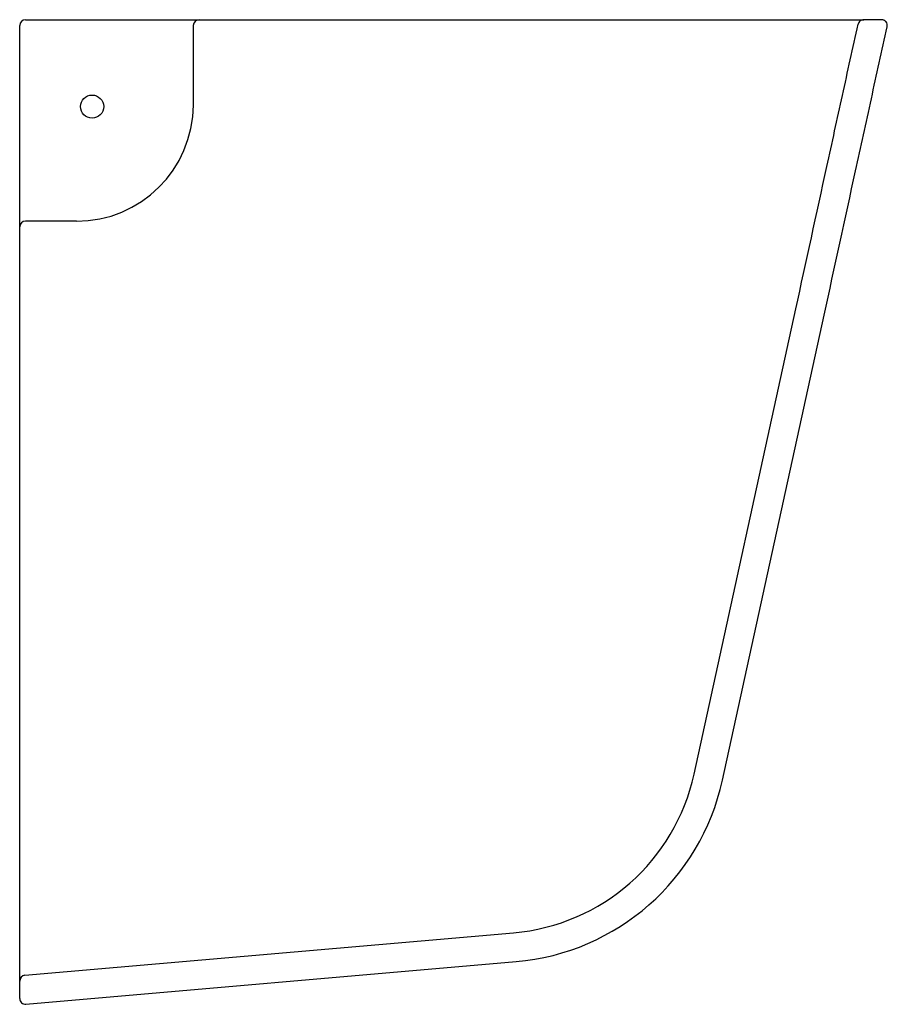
# Model space of a CAD drawing. Header units: millimetres. Extents: x 3726.304 to 3726.603, y 2304.982 to 2305.322.
import ezdxf

# ---------------------------------------------------------------- set-up
doc = ezdxf.new("R2010")
doc.units = ezdxf.units.MM
doc.layers.add('SANINDUSA', color=3, linetype='Continuous')

msp = doc.modelspace()

# ---------------------------------------------------------------- linework, layer by layer
at = {"layer": 'SANINDUSA'}
for p, q in [((3726.303912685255, 2305.251645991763), (3726.303912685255, 2305.320038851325)), ((3726.305912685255, 2305.322038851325), (3726.363484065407, 2305.322038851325)), ((3726.363484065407, 2305.322038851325), (3726.365702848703, 2305.322038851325)), ((3726.363853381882, 2305.320038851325), (3726.363853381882, 2305.292601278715)), ((3726.365853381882, 2305.322038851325), (3726.524786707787, 2305.322038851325)), ((3726.601425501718, 2305.322038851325), (3726.595282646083, 2305.322038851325)), ((3726.363853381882, 2305.292601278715), (3726.363860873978, 2305.292575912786)), ((3726.303912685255, 2305.250519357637), (3726.303912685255, 2305.251645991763)), ((3726.323474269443, 2305.252519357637), (3726.305912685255, 2305.252519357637)), ((3726.323474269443, 2305.252519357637), (3726.323499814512, 2305.252497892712)), ((3726.303912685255, 2305.025948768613), (3726.303912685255, 2305.250519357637)), ((3726.536722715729, 2305.061679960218), (3726.571839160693, 2305.222212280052)), ((3726.546491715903, 2305.05954299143), (3726.581608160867, 2305.220075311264)), ((3726.303912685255, 2304.990242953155), (3726.303912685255, 2305.025948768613)), ((3726.305739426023, 2304.992235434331), (3726.474403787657, 2305.00690190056)), ((3726.306085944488, 2304.982227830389), (3726.475270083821, 2304.996939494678)), ((3726.303912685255, 2304.984220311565), (3726.303912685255, 2304.990242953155))]:
    msp.add_line(p, q, dxfattribs=at)
msp.add_circle((3726.328912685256, 2305.292038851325), 0.003999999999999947, dxfattribs=at)
for centre, radius, start, end in [((3726.305912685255, 2305.320038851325), 0.001999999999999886, 90, 180), ((3726.365853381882, 2305.320038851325), 0.00200000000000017, 90, 180), ((3726.323557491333, 2305.292801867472), 0.04030401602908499, 269.9180071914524, 359.6787834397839), ((3726.305912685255, 2305.250519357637), 0.00200000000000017, 90, 180), ((3726.468339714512, 2305.076638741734), 0.07000000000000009, 274.9697407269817, 347.6609127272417), ((3726.468339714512, 2305.076638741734), 0.08000000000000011, 274.9697407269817, 347.6609127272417), ((3726.305912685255, 2304.990242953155), 0.00200000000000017, 94.96974072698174, 180), ((3726.305912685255, 2304.984220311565), 0.00200000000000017, 180, 274.9697407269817)]:
    msp.add_arc(centre, radius, start, end, dxfattribs=at)
for points, knots in [([(3726.524786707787, 2305.322038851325), (3726.527157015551, 2305.322038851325), (3726.529509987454, 2305.322038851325), (3726.533013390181, 2305.322038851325), (3726.534178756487, 2305.322038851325), (3726.536485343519, 2305.322038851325), (3726.537627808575, 2305.322038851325), (3726.543286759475, 2305.322038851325), (3726.547644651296, 2305.322038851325), (3726.552877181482, 2305.322038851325), (3726.553912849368, 2305.322038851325), (3726.555962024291, 2305.322038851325), (3726.556974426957, 2305.322038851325), (3726.559944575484, 2305.322038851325), (3726.561846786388, 2305.322038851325), (3726.567324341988, 2305.322038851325), (3726.570672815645, 2305.322038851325), (3726.573703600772, 2305.322038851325)], [0, 0, 0, 0, 0.1250000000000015, 0.1250000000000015, 0.1875000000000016, 0.1875000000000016, 0.2500000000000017, 0.2500000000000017, 0.4999999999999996, 0.4999999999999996, 0.5624999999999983, 0.5624999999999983, 0.624999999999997, 0.624999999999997, 0.7499999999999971, 0.7499999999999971, 1, 1, 1, 1]), ([(3726.571839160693, 2305.222212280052), (3726.575421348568, 2305.238587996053), (3726.578983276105, 2305.254968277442), (3726.584348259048, 2305.27953372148), (3726.586140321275, 2305.287721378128), (3726.58973227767, 2305.304094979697), (3726.591532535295, 2305.312280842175), (3726.593329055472, 2305.320467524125)], [0, 0, 0, 0, 0.5, 0.5, 0.75, 0.75, 1, 1, 1, 1]), ([(3726.573696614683, 2305.322038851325), (3726.577144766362, 2305.322038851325), (3726.580185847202, 2305.322038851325), (3726.585486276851, 2305.322038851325), (3726.587745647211, 2305.322038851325), (3726.590522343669, 2305.322038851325), (3726.591332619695, 2305.322038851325), (3726.592726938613, 2305.322038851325), (3726.593311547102, 2305.322038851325), (3726.59473202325, 2305.322038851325), (3726.595237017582, 2305.322038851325), (3726.595282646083, 2305.322038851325)], [0, 0, 0, 0, 0.2499999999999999, 0.2499999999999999, 0.4999999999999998, 0.4999999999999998, 0.6249999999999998, 0.6249999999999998, 0.7499999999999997, 0.7499999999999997, 1, 1, 1, 1]), ([(3726.581608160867, 2305.220075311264), (3726.585237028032, 2305.236664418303), (3726.588847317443, 2305.253257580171), (3726.594283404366, 2305.278142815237), (3726.596098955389, 2305.286437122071), (3726.599737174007, 2305.303024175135), (3726.6015602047, 2305.31131684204), (3726.603379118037, 2305.319610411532)], [0, 0, 0, 0, 0.5, 0.5, 0.75, 0.75, 1, 1, 1, 1]), ([(3726.595282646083, 2305.322038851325), (3726.595054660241, 2305.322038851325), (3726.59483302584, 2305.32200094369), (3726.594403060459, 2305.321849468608), (3726.594206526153, 2305.321740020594), (3726.593851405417, 2305.321454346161), (3726.593702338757, 2305.321285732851), (3726.593462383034, 2305.320898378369), (3726.593377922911, 2305.320690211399), (3726.593329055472, 2305.320467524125)], [0, 0, 0, 0, 0.25, 0.25, 0.5, 0.5, 0.75, 0.75, 1, 1, 1, 1]), ([(3726.603379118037, 2305.319610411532), (3726.603411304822, 2305.319757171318), (3726.603426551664, 2305.31990473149), (3726.603424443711, 2305.320201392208), (3726.603406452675, 2305.320351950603), (3726.60330461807, 2305.320785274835), (3726.603170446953, 2305.32106025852), (3726.602891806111, 2305.321407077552), (3726.602784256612, 2305.321513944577), (3726.602551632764, 2305.321698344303), (3726.602426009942, 2305.321777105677), (3726.602155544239, 2305.321906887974), (3726.602014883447, 2305.321955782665), (3726.601725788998, 2305.322021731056), (3726.601575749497, 2305.322038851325), (3726.601425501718, 2305.322038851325)], [0, 0, 0, 0, 0.1250000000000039, 0.1250000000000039, 0.2500000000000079, 0.2500000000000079, 0.5000000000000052, 0.5000000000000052, 0.6250000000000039, 0.6250000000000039, 0.7500000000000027, 0.7500000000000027, 0.8750000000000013, 0.8750000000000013, 1, 1, 1, 1])]:
    msp.add_open_spline(points, degree=3, knots=knots, dxfattribs=at)

doc.saveas('drawing.dxf')
